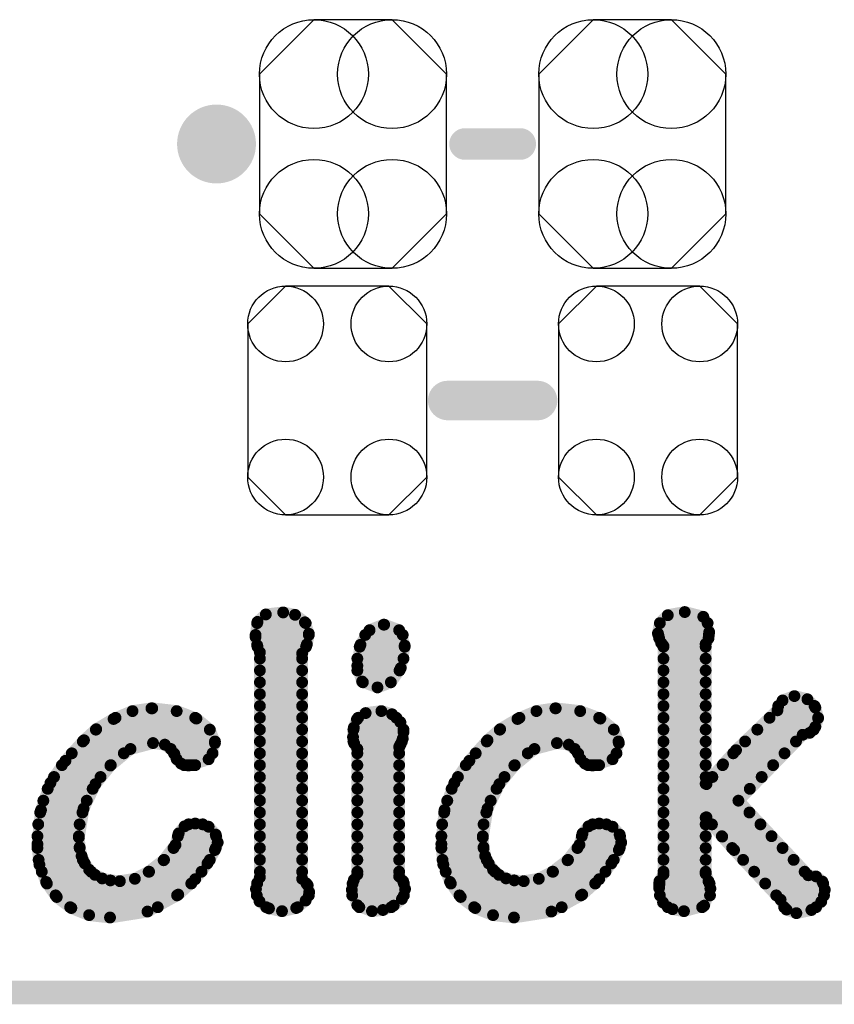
# Model space of a CAD drawing. Extents: x -0.07 to 0.95, y -0.15 to 1.54.
# Tile 4 of 10: x 0.52 to 0.73, y -0.15 to 0.1. Entities that reach past the tile are written whole.
import ezdxf

# ---------------------------------------------------------------- set-up
doc = ezdxf.new("R2010")
doc.units = 0
doc.layers.get('0').update_dxf_attribs({"linetype": 'CONTINUOUS'})
for name, color, linetype in [('gko', 6, 'CONTINUOUS'), ('gto', 2, 'CONTINUOUS'), ('gts', 1, 'CONTINUOUS')]:
    doc.layers.add(name, color=color, linetype=linetype)

# ---------------------------------------------------------------- blocks, each defined once
blk = doc.blocks.new('D24')
at = {"const_width": 0.005}
blk.add_lwpolyline([(-0.0025, 0, 1), (0.0025, 0, 1)], format="xyb", close=True, dxfattribs=at)
blk = doc.blocks.new('D36')
at = {"const_width": 0.004}
blk.add_lwpolyline([(-0.002, 0, 1), (0.002, 0, 1)], format="xyb", close=True, dxfattribs=at)
blk = doc.blocks.new('D38')
at = {"const_width": 0.0015}
blk.add_lwpolyline([(-0.00075, 0, 1), (0.00075, 0, 1)], format="xyb", close=True, dxfattribs=at)
blk = doc.blocks.new('D81')
at = {"const_width": 0.0984}
blk.add_lwpolyline([(-0.0315, 0), (0.0315, 0)], dxfattribs=at)
blk = doc.blocks.new('D93')
blk.add_lwpolyline([(0.0227, -0.0194), (0.0227, 0.0194), (0.0131, 0.029), (-0.0131, 0.029), (-0.0227, 0.0194), (-0.0227, -0.0194), (-0.0131, -0.029), (0.0131, -0.029)], close=True)
for centre in [(-0.0131, 0.0194), (0.0131, 0.0194), (-0.0131, -0.0194), (0.0131, -0.0194)]:
    blk.add_circle(centre, 0.0096)
blk = doc.blocks.new('D94')
blk.add_lwpolyline([(-0.0237, 0.0177), (-0.0237, -0.0177), (-0.0099, -0.0315), (0.0099, -0.0315), (0.0237, -0.0177), (0.0237, 0.0177), (0.0099, 0.0315), (-0.0099, 0.0315)], close=True)
for centre in [(-0.0099, 0.0177), (0.0099, 0.0177), (-0.0099, -0.0177), (0.0099, -0.0177)]:
    blk.add_circle(centre, 0.0138)

msp = doc.modelspace()

# ---------------------------------------------------------------- linework, layer by layer
at = {"layer": 'gko', "color": 6, "const_width": 0.006}
msp.add_lwpolyline([(-0.05, -0.15), (0.85, -0.15)], dxfattribs=at)
at = {"layer": 'gto', "color": 2, "const_width": 0.01}
for points in [[(0.575, 0.065, 1), (0.565, 0.065)], [(0.565, 0.065, 1), (0.575, 0.065)]]:
    msp.add_lwpolyline(points, format="xyb", dxfattribs=at)
at = {"layer": 'gto', "color": 2}
for points, const_width in [([(0.565, 0.065), (0.565, 0.065)], 0.01), ([(0.575, 0.065), (0.575, 0.065)], 0.01), ([(0.575, 0.065), (0.575, 0.065)], 0.01), ([(0.633, 0.065), (0.647, 0.065)], 0.008), ([(0.6286, 0), (0.6514, 0)], 0.01), ([(0.5825, -0.0542), (0.5869, -0.0537)], 0.003), ([(0.5869, -0.0537), (0.5899, -0.0543)], 0.003), ([(0.6844, -0.0544), (0.6887, -0.0536)], 0.003), ([(0.6887, -0.0536), (0.6934, -0.0548)], 0.003), ([(0.5799, -0.0599), (0.5804, -0.0561)], 0.003), ([(0.5804, -0.0561), (0.5825, -0.0542)], 0.003), ([(0.5899, -0.0543), (0.5924, -0.0562)], 0.003), ([(0.5924, -0.0562), (0.5934, -0.0591)], 0.003), ([(0.6824, -0.0564), (0.6844, -0.0544)], 0.003), ([(0.6934, -0.0548), (0.6949, -0.0587)], 0.003), ([(0.5803, -0.0564), (0.5926, -0.0564)], 0.003), ([(0.6065, -0.0619), (0.6088, -0.0582)], 0.003), ([(0.6088, -0.0582), (0.6124, -0.0568)], 0.003), ([(0.6124, -0.0568), (0.6125, -0.0568)], 0.003), ([(0.6125, -0.0568), (0.6163, -0.0582)], 0.003), ([(0.6163, -0.0582), (0.6177, -0.0621)], 0.003), ([(0.6819, -0.059), (0.6824, -0.0564)], 0.003), ([(0.6824, -0.0564), (0.6945, -0.0564)], 0.003), ([(0.6947, -0.0603), (0.6949, -0.0587)], 0.003), ([(0.5799, -0.0594), (0.5934, -0.0594)], 0.003), ([(0.5799, -0.0599), (0.5803, -0.062)], 0.003), ([(0.5929, -0.0618), (0.5934, -0.0591)], 0.003), ([(0.6077, -0.0594), (0.6172, -0.0594)], 0.003), ([(0.6819, -0.059), (0.6822, -0.0602)], 0.003), ([(0.682, -0.0594), (0.6948, -0.0594)], 0.003), ([(0.6822, -0.0602), (0.6827, -0.0614)], 0.003), ([(0.694, -0.0617), (0.6947, -0.0603)], 0.003), ([(0.5803, -0.062), (0.581, -0.0638)], 0.003), ([(0.5804, -0.0624), (0.5927, -0.0624)], 0.003), ([(0.581, -0.1208), (0.581, -0.0638)], 0.003), ([(0.5917, -0.0641), (0.5929, -0.0618)], 0.003), ([(0.6057, -0.0672), (0.6065, -0.0619)], 0.003), ([(0.6063, -0.0624), (0.6177, -0.0624)], 0.003), ([(0.6167, -0.0678), (0.6177, -0.0621)], 0.003), ([(0.6827, -0.0614), (0.6833, -0.0622)], 0.003), ([(0.6833, -0.1201), (0.6833, -0.0622)], 0.003), ([(0.6833, -0.0624), (0.694, -0.0624)], 0.003), ([(0.694, -0.0971), (0.694, -0.0617)], 0.003), ([(0.581, -0.0654), (0.5917, -0.0654)], 0.003), ([(0.5917, -0.1212), (0.5917, -0.0641)], 0.003), ([(0.6057, -0.0654), (0.6174, -0.0654)], 0.003), ([(0.6833, -0.0654), (0.694, -0.0654)], 0.003), ([(0.581, -0.0684), (0.5917, -0.0684)], 0.003), ([(0.6057, -0.0672), (0.6069, -0.0712)], 0.003), ([(0.6057, -0.0684), (0.6164, -0.0684)], 0.003), ([(0.6142, -0.0714), (0.6167, -0.0678)], 0.003), ([(0.6833, -0.0684), (0.694, -0.0684)], 0.003), ([(0.6069, -0.0712), (0.6108, -0.0727)], 0.003), ([(0.581, -0.0714), (0.5917, -0.0714)], 0.003), ([(0.6071, -0.0714), (0.6142, -0.0714)], 0.003), ([(0.6108, -0.0727), (0.6142, -0.0714)], 0.003), ([(0.6833, -0.0714), (0.694, -0.0714)], 0.003), ([(0.581, -0.0744), (0.5917, -0.0744)], 0.003), ([(0.6833, -0.0744), (0.694, -0.0744)], 0.003), ([(0.7122, -0.0785), (0.7135, -0.076)], 0.003), ([(0.7135, -0.076), (0.7165, -0.0749)], 0.003), ([(0.7165, -0.0749), (0.7198, -0.0757)], 0.003), ([(0.7198, -0.0757), (0.7218, -0.0778)], 0.003), ([(0.5439, -0.0807), (0.5487, -0.0787)], 0.003), ([(0.5487, -0.0787), (0.5535, -0.078)], 0.003), ([(0.5535, -0.078), (0.5537, -0.078)], 0.003), ([(0.5537, -0.078), (0.5599, -0.0787)], 0.003), ([(0.5599, -0.0787), (0.5649, -0.0806)], 0.003), ([(0.581, -0.0774), (0.5917, -0.0774)], 0.003), ([(0.6078, -0.0792), (0.6118, -0.0787)], 0.003), ([(0.6118, -0.0787), (0.6145, -0.0795)], 0.003), ([(0.6463, -0.0807), (0.6511, -0.0787)], 0.003), ([(0.6511, -0.0787), (0.6559, -0.078)], 0.003), ([(0.6559, -0.078), (0.656, -0.078)], 0.003), ([(0.656, -0.078), (0.6622, -0.0787)], 0.003), ([(0.6622, -0.0787), (0.6673, -0.0806)], 0.003), ([(0.6833, -0.0774), (0.694, -0.0774)], 0.003), ([(0.7017, -0.0886), (0.7122, -0.0785)], 0.003), ([(0.7124, -0.0774), (0.7216, -0.0774)], 0.003), ([(0.7218, -0.0778), (0.7225, -0.0805)], 0.003), ([(0.5395, -0.0833), (0.5439, -0.0807)], 0.003), ([(0.5444, -0.0804), (0.5646, -0.0804)], 0.003), ([(0.5649, -0.0806), (0.5683, -0.0834)], 0.003), ([(0.581, -0.0804), (0.5917, -0.0804)], 0.003), ([(0.6048, -0.0829), (0.6056, -0.0808)], 0.003), ([(0.6056, -0.0808), (0.6078, -0.0792)], 0.003), ([(0.6059, -0.0804), (0.6156, -0.0804)], 0.003), ([(0.6145, -0.0795), (0.6166, -0.0815)], 0.003), ([(0.6419, -0.0833), (0.6463, -0.0807)], 0.003), ([(0.6468, -0.0804), (0.667, -0.0804)], 0.003), ([(0.6673, -0.0806), (0.6707, -0.0834)], 0.003), ([(0.6833, -0.0804), (0.694, -0.0804)], 0.003), ([(0.7102, -0.0804), (0.7225, -0.0804)], 0.003), ([(0.7218, -0.0827), (0.7225, -0.0805)], 0.003), ([(0.5364, -0.0861), (0.5395, -0.0833)], 0.003), ([(0.5394, -0.0834), (0.5683, -0.0834)], 0.003), ([(0.5683, -0.0834), (0.5696, -0.0868)], 0.003), ([(0.581, -0.0834), (0.5917, -0.0834)], 0.003), ([(0.6046, -0.0853), (0.6048, -0.0829)], 0.003), ([(0.6047, -0.0834), (0.6174, -0.0834)], 0.003), ([(0.6166, -0.0815), (0.6174, -0.0839)], 0.003), ([(0.6387, -0.0861), (0.6419, -0.0833)], 0.003), ([(0.6418, -0.0834), (0.6707, -0.0834)], 0.003), ([(0.6707, -0.0834), (0.672, -0.0868)], 0.003), ([(0.6833, -0.0834), (0.694, -0.0834)], 0.003), ([(0.7071, -0.0834), (0.7214, -0.0834)], 0.003), ([(0.7204, -0.0842), (0.7218, -0.0827)], 0.003), ([(0.5317, -0.0913), (0.5364, -0.0861)], 0.003), ([(0.6046, -0.0853), (0.6049, -0.0869)], 0.003), ([(0.6167, -0.087), (0.6172, -0.0857)], 0.003), ([(0.6172, -0.0857), (0.6174, -0.084)], 0.003), ([(0.6174, -0.084), (0.6174, -0.0839)], 0.003), ([(0.6341, -0.0913), (0.6387, -0.0861)], 0.003), ([(0.7023, -0.1014), (0.7186, -0.0847)], 0.003), ([(0.7186, -0.0847), (0.7204, -0.0842)], 0.003), ([(0.5361, -0.0864), (0.5696, -0.0864)], 0.003), ([(0.5431, -0.0925), (0.5482, -0.0883)], 0.003), ([(0.5482, -0.0883), (0.5539, -0.0868)], 0.003), ([(0.5539, -0.0868), (0.5569, -0.0872)], 0.003), ([(0.5569, -0.0872), (0.5584, -0.0883)], 0.003), ([(0.5584, -0.0883), (0.5593, -0.0895)], 0.003), ([(0.568, -0.0909), (0.5696, -0.0868)], 0.003), ([(0.581, -0.0864), (0.5917, -0.0864)], 0.003), ([(0.6047, -0.0864), (0.617, -0.0864)], 0.003), ([(0.6049, -0.0869), (0.6057, -0.0883)], 0.003), ([(0.6057, -0.1201), (0.6057, -0.0883)], 0.003), ([(0.6163, -0.0878), (0.6167, -0.087)], 0.003), ([(0.6163, -0.1206), (0.6163, -0.0878)], 0.003), ([(0.6385, -0.0864), (0.6719, -0.0864)], 0.003), ([(0.6455, -0.0925), (0.6506, -0.0883)], 0.003), ([(0.6506, -0.0883), (0.6563, -0.0868)], 0.003), ([(0.6563, -0.0868), (0.6593, -0.0872)], 0.003), ([(0.6593, -0.0872), (0.6608, -0.0883)], 0.003), ([(0.6608, -0.0883), (0.6617, -0.0895)], 0.003), ([(0.6704, -0.0909), (0.672, -0.0868)], 0.003), ([(0.6833, -0.0864), (0.694, -0.0864)], 0.003), ([(0.6984, -0.0922), (0.7017, -0.0886)], 0.003), ([(0.704, -0.0864), (0.7169, -0.0864)], 0.003), ([(0.5279, -0.0969), (0.5317, -0.0913)], 0.003), ([(0.5333, -0.0894), (0.5465, -0.0894)], 0.003), ([(0.5592, -0.0894), (0.569, -0.0894)], 0.003), ([(0.5593, -0.0895), (0.5599, -0.0909)], 0.003), ([(0.5599, -0.0909), (0.561, -0.092)], 0.003), ([(0.5629, -0.0925), (0.568, -0.0909)], 0.003), ([(0.581, -0.0894), (0.5917, -0.0894)], 0.003), ([(0.6057, -0.0894), (0.6163, -0.0894)], 0.003), ([(0.6303, -0.0969), (0.6341, -0.0913)], 0.003), ([(0.6357, -0.0894), (0.6489, -0.0894)], 0.003), ([(0.6616, -0.0894), (0.6714, -0.0894)], 0.003), ([(0.6617, -0.0895), (0.6623, -0.0909)], 0.003), ([(0.6623, -0.0909), (0.6634, -0.092)], 0.003), ([(0.6653, -0.0925), (0.6704, -0.0909)], 0.003), ([(0.6833, -0.0894), (0.694, -0.0894)], 0.003), ([(0.701, -0.0894), (0.714, -0.0894)], 0.003), ([(0.5308, -0.0924), (0.5432, -0.0924)], 0.003), ([(0.5393, -0.0972), (0.5431, -0.0925)], 0.003), ([(0.561, -0.092), (0.5629, -0.0925)], 0.003), ([(0.5618, -0.0924), (0.5646, -0.0924)], 0.003), ([(0.581, -0.0924), (0.5917, -0.0924)], 0.003), ([(0.6057, -0.0924), (0.6163, -0.0924)], 0.003), ([(0.6332, -0.0924), (0.6456, -0.0924)], 0.003), ([(0.6417, -0.0972), (0.6455, -0.0925)], 0.003), ([(0.6634, -0.092), (0.6653, -0.0925)], 0.003), ([(0.6642, -0.0924), (0.667, -0.0924)], 0.003), ([(0.6833, -0.0924), (0.694, -0.0924)], 0.003), ([(0.6942, -0.0972), (0.6984, -0.0922)], 0.003), ([(0.6983, -0.0924), (0.7111, -0.0924)], 0.003), ([(0.5288, -0.0954), (0.5406, -0.0954)], 0.003), ([(0.581, -0.0954), (0.5917, -0.0954)], 0.003), ([(0.6057, -0.0954), (0.6163, -0.0954)], 0.003), ([(0.6312, -0.0954), (0.643, -0.0954)], 0.003), ([(0.6833, -0.0954), (0.694, -0.0954)], 0.003), ([(0.6957, -0.0954), (0.7082, -0.0954)], 0.003), ([(0.5255, -0.1038), (0.5279, -0.0969)], 0.003), ([(0.5272, -0.0984), (0.5386, -0.0984)], 0.003), ([(0.5363, -0.1034), (0.5393, -0.0972)], 0.003), ([(0.581, -0.0984), (0.5917, -0.0984)], 0.003), ([(0.6057, -0.0984), (0.6163, -0.0984)], 0.003), ([(0.6278, -0.1038), (0.6303, -0.0969)], 0.003), ([(0.6296, -0.0984), (0.641, -0.0984)], 0.003), ([(0.6387, -0.1034), (0.6417, -0.0972)], 0.003), ([(0.6833, -0.0984), (0.7052, -0.0984)], 0.003), ([(0.694, -0.0971), (0.6942, -0.0972)], 0.003), ([(0.5261, -0.1014), (0.5371, -0.1014)], 0.003), ([(0.5351, -0.1107), (0.5363, -0.1034)], 0.003), ([(0.581, -0.1014), (0.5917, -0.1014)], 0.003), ([(0.6057, -0.1014), (0.6163, -0.1014)], 0.003), ([(0.6285, -0.1014), (0.6395, -0.1014)], 0.003), ([(0.6375, -0.1107), (0.6387, -0.1034)], 0.003), ([(0.6833, -0.1014), (0.7023, -0.1014)], 0.003), ([(0.7023, -0.1014), (0.72, -0.1203)], 0.003), ([(0.5246, -0.1124), (0.5255, -0.1038)], 0.003), ([(0.5253, -0.1044), (0.536, -0.1044)], 0.003), ([(0.581, -0.1044), (0.5917, -0.1044)], 0.003), ([(0.6057, -0.1044), (0.6163, -0.1044)], 0.003), ([(0.627, -0.1124), (0.6278, -0.1038)], 0.003), ([(0.6277, -0.1044), (0.6384, -0.1044)], 0.003), ([(0.6833, -0.1044), (0.7051, -0.1044)], 0.003), ([(0.694, -0.1057), (0.6942, -0.1056)], 0.003), ([(0.694, -0.1199), (0.694, -0.1057)], 0.003), ([(0.6942, -0.1056), (0.6982, -0.1105)], 0.003), ([(0.5248, -0.1074), (0.5353, -0.1074)], 0.003), ([(0.5604, -0.1097), (0.5619, -0.1079)], 0.003), ([(0.5619, -0.1079), (0.5646, -0.1072)], 0.003), ([(0.5629, -0.1074), (0.5665, -0.1074)], 0.003), ([(0.5646, -0.1072), (0.568, -0.108)], 0.003), ([(0.568, -0.108), (0.5698, -0.11)], 0.003), ([(0.581, -0.1074), (0.5917, -0.1074)], 0.003), ([(0.6057, -0.1074), (0.6163, -0.1074)], 0.003), ([(0.6272, -0.1074), (0.6377, -0.1074)], 0.003), ([(0.6628, -0.1097), (0.6643, -0.1079)], 0.003), ([(0.6643, -0.1079), (0.667, -0.1072)], 0.003), ([(0.6653, -0.1074), (0.6689, -0.1074)], 0.003), ([(0.667, -0.1072), (0.6704, -0.108)], 0.003), ([(0.6704, -0.108), (0.6722, -0.11)], 0.003), ([(0.6833, -0.1074), (0.694, -0.1074)], 0.003), ([(0.6956, -0.1074), (0.7079, -0.1074)], 0.003), ([(0.5246, -0.1104), (0.5351, -0.1104)], 0.003), ([(0.5351, -0.1107), (0.5353, -0.1132)], 0.003), ([(0.5596, -0.1126), (0.5604, -0.1097)], 0.003), ([(0.5602, -0.1104), (0.5699, -0.1104)], 0.003), ([(0.5698, -0.11), (0.5703, -0.112)], 0.003), ([(0.581, -0.1104), (0.5917, -0.1104)], 0.003), ([(0.6057, -0.1104), (0.6163, -0.1104)], 0.003), ([(0.627, -0.1104), (0.6375, -0.1104)], 0.003), ([(0.6375, -0.1107), (0.6377, -0.1132)], 0.003), ([(0.662, -0.1126), (0.6628, -0.1097)], 0.003), ([(0.6626, -0.1104), (0.6723, -0.1104)], 0.003), ([(0.6722, -0.11), (0.6726, -0.112)], 0.003), ([(0.6833, -0.1104), (0.694, -0.1104)], 0.003), ([(0.6981, -0.1104), (0.7107, -0.1104)], 0.003), ([(0.6982, -0.1105), (0.7012, -0.1139)], 0.003), ([(0.5246, -0.1124), (0.5251, -0.1176)], 0.003), ([(0.5246, -0.1134), (0.5353, -0.1134)], 0.003), ([(0.5353, -0.1132), (0.5358, -0.1154)], 0.003), ([(0.5566, -0.1165), (0.5596, -0.1126)], 0.003), ([(0.5591, -0.1134), (0.5698, -0.1134)], 0.003), ([(0.5696, -0.1139), (0.5703, -0.112)], 0.003), ([(0.581, -0.1134), (0.5917, -0.1134)], 0.003), ([(0.6057, -0.1134), (0.6163, -0.1134)], 0.003), ([(0.627, -0.1124), (0.6275, -0.1176)], 0.003), ([(0.627, -0.1134), (0.6377, -0.1134)], 0.003), ([(0.6377, -0.1132), (0.6381, -0.1154)], 0.003), ([(0.659, -0.1165), (0.662, -0.1126)], 0.003), ([(0.6615, -0.1134), (0.6722, -0.1134)], 0.003), ([(0.672, -0.1139), (0.6726, -0.112)], 0.003), ([(0.6833, -0.1134), (0.694, -0.1134)], 0.003), ([(0.7007, -0.1134), (0.7135, -0.1134)], 0.003), ([(0.5358, -0.1154), (0.5366, -0.1173)], 0.003), ([(0.5677, -0.1173), (0.5696, -0.1139)], 0.003), ([(0.6381, -0.1154), (0.639, -0.1173)], 0.003), ([(0.6701, -0.1173), (0.672, -0.1139)], 0.003), ([(0.7012, -0.1139), (0.713, -0.1265)], 0.003), ([(0.5249, -0.1164), (0.5361, -0.1164)], 0.003), ([(0.5251, -0.1176), (0.5268, -0.122)], 0.003), ([(0.5366, -0.1173), (0.5377, -0.1189)], 0.003), ([(0.5528, -0.1194), (0.5566, -0.1165)], 0.003), ([(0.5567, -0.1164), (0.5683, -0.1164)], 0.003), ([(0.5646, -0.1213), (0.5677, -0.1173)], 0.003), ([(0.581, -0.1164), (0.5917, -0.1164)], 0.003), ([(0.6057, -0.1164), (0.6163, -0.1164)], 0.003), ([(0.6273, -0.1164), (0.6385, -0.1164)], 0.003), ([(0.6275, -0.1176), (0.6292, -0.122)], 0.003), ([(0.639, -0.1173), (0.6401, -0.1189)], 0.003), ([(0.6552, -0.1194), (0.659, -0.1165)], 0.003), ([(0.6591, -0.1164), (0.6707, -0.1164)], 0.003), ([(0.667, -0.1213), (0.6701, -0.1173)], 0.003), ([(0.6833, -0.1164), (0.694, -0.1164)], 0.003), ([(0.7035, -0.1164), (0.7163, -0.1164)], 0.003), ([(0.5257, -0.1194), (0.5382, -0.1194)], 0.003), ([(0.5377, -0.1189), (0.5392, -0.1202)], 0.003), ([(0.5392, -0.1202), (0.541, -0.1211)], 0.003), ([(0.541, -0.1211), (0.5431, -0.1216)], 0.003), ([(0.5455, -0.1218), (0.5493, -0.1212)], 0.003), ([(0.5493, -0.1212), (0.5528, -0.1194)], 0.003), ([(0.5529, -0.1194), (0.5662, -0.1194)], 0.003), ([(0.5803, -0.1223), (0.581, -0.1208)], 0.003), ([(0.581, -0.1194), (0.5917, -0.1194)], 0.003), ([(0.5917, -0.1212), (0.5931, -0.1228)], 0.003), ([(0.6048, -0.1215), (0.6057, -0.1201)], 0.003), ([(0.6057, -0.1194), (0.6163, -0.1194)], 0.003), ([(0.6163, -0.1206), (0.6173, -0.1218)], 0.003), ([(0.6281, -0.1194), (0.6406, -0.1194)], 0.003), ([(0.6401, -0.1189), (0.6416, -0.1202)], 0.003), ([(0.6416, -0.1202), (0.6434, -0.1211)], 0.003), ([(0.6434, -0.1211), (0.6455, -0.1216)], 0.003), ([(0.6479, -0.1218), (0.6517, -0.1212)], 0.003), ([(0.6517, -0.1212), (0.6552, -0.1194)], 0.003), ([(0.6553, -0.1194), (0.6686, -0.1194)], 0.003), ([(0.6823, -0.1218), (0.6833, -0.1201)], 0.003), ([(0.6833, -0.1194), (0.694, -0.1194)], 0.003), ([(0.694, -0.1199), (0.6947, -0.1218)], 0.003), ([(0.7063, -0.1194), (0.7191, -0.1194)], 0.003), ([(0.72, -0.1203), (0.722, -0.1206)], 0.003), ([(0.722, -0.1206), (0.7236, -0.1219)], 0.003), ([(0.5268, -0.122), (0.5295, -0.1258)], 0.003), ([(0.527, -0.1224), (0.5636, -0.1224)], 0.003), ([(0.5431, -0.1216), (0.5455, -0.1218)], 0.003), ([(0.5603, -0.1252), (0.5646, -0.1213)], 0.003), ([(0.58, -0.1238), (0.5803, -0.1223)], 0.003), ([(0.5803, -0.1224), (0.5928, -0.1224)], 0.003), ([(0.5931, -0.1228), (0.5935, -0.1246)], 0.003), ([(0.6043, -0.124), (0.6048, -0.1215)], 0.003), ([(0.6045, -0.1224), (0.6175, -0.1224)], 0.003), ([(0.6173, -0.1218), (0.6178, -0.1238)], 0.003), ([(0.6292, -0.122), (0.6319, -0.1258)], 0.003), ([(0.6294, -0.1224), (0.666, -0.1224)], 0.003), ([(0.6455, -0.1216), (0.6479, -0.1218)], 0.003), ([(0.6627, -0.1252), (0.667, -0.1213)], 0.003), ([(0.6822, -0.1235), (0.6823, -0.1218)], 0.003), ([(0.6822, -0.1224), (0.695, -0.1224)], 0.003), ([(0.6822, -0.1235), (0.6832, -0.1272)], 0.003), ([(0.6936, -0.128), (0.6952, -0.1237)], 0.003), ([(0.6947, -0.1218), (0.6952, -0.1237)], 0.003), ([(0.7091, -0.1224), (0.7238, -0.1224)], 0.003), ([(0.7236, -0.1219), (0.7242, -0.124)], 0.003), ([(0.5292, -0.1254), (0.56, -0.1254)], 0.003), ([(0.5295, -0.1258), (0.5332, -0.1286)], 0.003), ([(0.5525, -0.1295), (0.5603, -0.1252)], 0.003), ([(0.58, -0.1238), (0.5809, -0.1269)], 0.003), ([(0.5802, -0.1254), (0.5934, -0.1254)], 0.003), ([(0.5926, -0.1267), (0.5935, -0.1246)], 0.003), ([(0.6043, -0.124), (0.6057, -0.1279)], 0.003), ([(0.6044, -0.1254), (0.6175, -0.1254)], 0.003), ([(0.617, -0.1263), (0.6178, -0.1238)], 0.003), ([(0.6316, -0.1254), (0.6624, -0.1254)], 0.003), ([(0.6319, -0.1258), (0.6356, -0.1286)], 0.003), ([(0.6549, -0.1295), (0.6627, -0.1252)], 0.003), ([(0.6824, -0.1254), (0.6951, -0.1254)], 0.003), ([(0.7119, -0.1254), (0.724, -0.1254)], 0.003), ([(0.7233, -0.127), (0.7242, -0.124)], 0.003), ([(0.5329, -0.1284), (0.5551, -0.1284)], 0.003), ([(0.5332, -0.1286), (0.5377, -0.1304)], 0.003), ([(0.5809, -0.1269), (0.5833, -0.1287)], 0.003), ([(0.5826, -0.1284), (0.5906, -0.1284)], 0.003), ([(0.5833, -0.1287), (0.5866, -0.1294)], 0.003), ([(0.5866, -0.1294), (0.5902, -0.1286)], 0.003), ([(0.5902, -0.1286), (0.5926, -0.1267)], 0.003), ([(0.6057, -0.1279), (0.6094, -0.1294)], 0.003), ([(0.6062, -0.1284), (0.6143, -0.1284)], 0.003), ([(0.6122, -0.1291), (0.6149, -0.128)], 0.003), ([(0.6149, -0.128), (0.617, -0.1263)], 0.003), ([(0.6353, -0.1284), (0.6575, -0.1284)], 0.003), ([(0.6356, -0.1286), (0.6401, -0.1304)], 0.003), ([(0.6832, -0.1272), (0.6856, -0.1289)], 0.003), ([(0.6844, -0.1284), (0.6931, -0.1284)], 0.003), ([(0.6885, -0.1294), (0.6936, -0.128)], 0.003), ([(0.713, -0.1265), (0.7145, -0.129)], 0.003), ([(0.7139, -0.1284), (0.722, -0.1284)], 0.003), ([(0.7208, -0.1291), (0.7233, -0.127)], 0.003), ([(0.5377, -0.1304), (0.543, -0.131)], 0.003), ([(0.543, -0.131), (0.5525, -0.1295)], 0.003), ([(0.6094, -0.1294), (0.6122, -0.1291)], 0.003), ([(0.6401, -0.1304), (0.6454, -0.131)], 0.003), ([(0.6454, -0.131), (0.6549, -0.1295)], 0.003), ([(0.6856, -0.1289), (0.6885, -0.1294)], 0.003), ([(0.7145, -0.129), (0.717, -0.1299)], 0.003), ([(0.717, -0.1299), (0.7208, -0.1291)], 0.003)]:
    msp.add_lwpolyline(points, dxfattribs=dict(at, const_width=const_width))

# ---------------------------------------------------------------- block references
at = {"layer": 'gto'}
for name, p in [('D24', (0.565, 0.065)), ('D24', (0.565, 0.065)), ('D24', (0.575, 0.065)), ('D24', (0.575, 0.065)), ('D24', (0.575, 0.065)), ('D24', (0.575, 0.065)), ('D36', (0.633, 0.065)), ('D36', (0.647, 0.065)), ('D24', (0.6286, 0)), ('D24', (0.6514, 0)), ('D38', (0.5869, -0.0537)), ('D38', (0.5869, -0.0537)), ('D38', (0.6887, -0.0536)), ('D38', (0.6887, -0.0536)), ('D38', (0.5804, -0.0561)), ('D38', (0.5804, -0.0561)), ('D38', (0.5825, -0.0542)), ('D38', (0.5825, -0.0542)), ('D38', (0.5899, -0.0543)), ('D38', (0.5899, -0.0543)), ('D38', (0.5924, -0.0562)), ('D38', (0.5924, -0.0562)), ('D38', (0.6844, -0.0544)), ('D38', (0.6844, -0.0544)), ('D38', (0.6934, -0.0548)), ('D38', (0.6934, -0.0548)), ('D38', (0.5803, -0.0564)), ('D38', (0.5926, -0.0564)), ('D38', (0.6088, -0.0582)), ('D38', (0.6088, -0.0582)), ('D38', (0.6124, -0.0568)), ('D38', (0.6124, -0.0568)), ('D38', (0.6125, -0.0568)), ('D38', (0.6125, -0.0568)), ('D38', (0.6163, -0.0582)), ('D38', (0.6163, -0.0582)), ('D38', (0.6824, -0.0564)), ('D38', (0.6824, -0.0564)), ('D38', (0.6824, -0.0564)), ('D38', (0.6945, -0.0564)), ('D38', (0.6949, -0.0587)), ('D38', (0.6949, -0.0587)), ('D38', (0.5799, -0.0594)), ('D38', (0.5799, -0.0599)), ('D38', (0.5799, -0.0599)), ('D38', (0.5934, -0.0591)), ('D38', (0.5934, -0.0591)), ('D38', (0.5934, -0.0594)), ('D38', (0.6077, -0.0594)), ('D38', (0.6172, -0.0594)), ('D38', (0.6819, -0.059)), ('D38', (0.6819, -0.059)), ('D38', (0.682, -0.0594)), ('D38', (0.6822, -0.0602)), ('D38', (0.6947, -0.0603)), ('D38', (0.6948, -0.0594)), ('D38', (0.5803, -0.062)), ('D38', (0.5804, -0.0624)), ('D38', (0.581, -0.0638)), ('D38', (0.581, -0.0638)), ('D38', (0.5927, -0.0624)), ('D38', (0.5929, -0.0618)), ('D38', (0.6063, -0.0624)), ('D38', (0.6065, -0.0619)), ('D38', (0.6065, -0.0619)), ('D38', (0.6177, -0.0621)), ('D38', (0.6177, -0.0621)), ('D38', (0.6177, -0.0624)), ('D38', (0.6827, -0.0614)), ('D38', (0.6833, -0.0622)), ('D38', (0.6833, -0.0622)), ('D38', (0.6833, -0.0624)), ('D38', (0.694, -0.0617)), ('D38', (0.694, -0.0617)), ('D38', (0.694, -0.0624)), ('D38', (0.581, -0.0654)), ('D38', (0.5917, -0.0641)), ('D38', (0.5917, -0.0654)), ('D38', (0.6057, -0.0654)), ('D38', (0.6174, -0.0654)), ('D38', (0.6833, -0.0654)), ('D38', (0.694, -0.0654)), ('D38', (0.581, -0.0684)), ('D38', (0.5917, -0.0684)), ('D38', (0.6057, -0.0672)), ('D38', (0.6057, -0.0672)), ('D38', (0.6057, -0.0684)), ('D38', (0.6164, -0.0684)), ('D38', (0.6167, -0.0678)), ('D38', (0.6833, -0.0684)), ('D38', (0.694, -0.0684)), ('D38', (0.6069, -0.0712)), ('D38', (0.581, -0.0714)), ('D38', (0.5917, -0.0714)), ('D38', (0.6071, -0.0714)), ('D38', (0.6108, -0.0727)), ('D38', (0.6142, -0.0714)), ('D38', (0.6142, -0.0714)), ('D38', (0.6833, -0.0714)), ('D38', (0.694, -0.0714)), ('D38', (0.581, -0.0744)), ('D38', (0.5917, -0.0744)), ('D38', (0.6833, -0.0744)), ('D38', (0.694, -0.0744)), ('D38', (0.7135, -0.076)), ('D38', (0.7135, -0.076)), ('D38', (0.7165, -0.0749)), ('D38', (0.7165, -0.0749)), ('D38', (0.7198, -0.0757)), ('D38', (0.7198, -0.0757)), ('D38', (0.5487, -0.0787)), ('D38', (0.5487, -0.0787)), ('D38', (0.5535, -0.078)), ('D38', (0.5535, -0.078)), ('D38', (0.5537, -0.078)), ('D38', (0.5537, -0.078)), ('D38', (0.5599, -0.0787)), ('D38', (0.5599, -0.0787)), ('D38', (0.581, -0.0774)), ('D38', (0.5917, -0.0774)), ('D38', (0.6118, -0.0787)), ('D38', (0.6118, -0.0787)), ('D38', (0.6511, -0.0787)), ('D38', (0.6511, -0.0787)), ('D38', (0.6559, -0.078)), ('D38', (0.6559, -0.078)), ('D38', (0.656, -0.078)), ('D38', (0.656, -0.078)), ('D38', (0.6622, -0.0787)), ('D38', (0.6622, -0.0787)), ('D38', (0.6833, -0.0774)), ('D38', (0.694, -0.0774)), ('D38', (0.7122, -0.0785)), ('D38', (0.7122, -0.0785)), ('D38', (0.7124, -0.0774)), ('D38', (0.7216, -0.0774)), ('D38', (0.7218, -0.0778)), ('D38', (0.7218, -0.0778)), ('D38', (0.5439, -0.0807)), ('D38', (0.5439, -0.0807)), ('D38', (0.5444, -0.0804)), ('D38', (0.5646, -0.0804)), ('D38', (0.5649, -0.0806)), ('D38', (0.5649, -0.0806)), ('D38', (0.581, -0.0804)), ('D38', (0.5917, -0.0804)), ('D38', (0.6056, -0.0808)), ('D38', (0.6056, -0.0808)), ('D38', (0.6059, -0.0804)), ('D38', (0.6078, -0.0792)), ('D38', (0.6078, -0.0792)), ('D38', (0.6145, -0.0795)), ('D38', (0.6145, -0.0795)), ('D38', (0.6156, -0.0804)), ('D38', (0.6463, -0.0807)), ('D38', (0.6463, -0.0807)), ('D38', (0.6468, -0.0804)), ('D38', (0.667, -0.0804)), ('D38', (0.6673, -0.0806)), ('D38', (0.6673, -0.0806)), ('D38', (0.6833, -0.0804)), ('D38', (0.694, -0.0804)), ('D38', (0.7102, -0.0804)), ('D38', (0.7225, -0.0804)), ('D38', (0.7225, -0.0805)), ('D38', (0.7225, -0.0805)), ('D38', (0.5394, -0.0834)), ('D38', (0.5395, -0.0833)), ('D38', (0.5395, -0.0833)), ('D38', (0.5683, -0.0834)), ('D38', (0.5683, -0.0834)), ('D38', (0.5683, -0.0834)), ('D38', (0.581, -0.0834)), ('D38', (0.5917, -0.0834)), ('D38', (0.6047, -0.0834)), ('D38', (0.6048, -0.0829)), ('D38', (0.6048, -0.0829)), ('D38', (0.6166, -0.0815)), ('D38', (0.6166, -0.0815)), ('D38', (0.6174, -0.0834)), ('D38', (0.6418, -0.0834)), ('D38', (0.6419, -0.0833)), ('D38', (0.6419, -0.0833)), ('D38', (0.6707, -0.0834)), ('D38', (0.6707, -0.0834)), ('D38', (0.6707, -0.0834)), ('D38', (0.6833, -0.0834)), ('D38', (0.694, -0.0834)), ('D38', (0.7071, -0.0834)), ('D38', (0.7214, -0.0834)), ('D38', (0.7218, -0.0827)), ('D38', (0.5364, -0.0861)), ('D38', (0.5364, -0.0861)), ('D38', (0.6046, -0.0853)), ('D38', (0.6046, -0.0853)), ('D38', (0.6172, -0.0857)), ('D38', (0.6174, -0.0839)), ('D38', (0.6174, -0.0839)), ('D38', (0.6174, -0.084)), ('D38', (0.6387, -0.0861)), ('D38', (0.6387, -0.0861)), ('D38', (0.7186, -0.0847)), ('D38', (0.7204, -0.0842)), ('D38', (0.5361, -0.0864)), ('D38', (0.5482, -0.0883)), ('D38', (0.5539, -0.0868)), ('D38', (0.5569, -0.0872)), ('D38', (0.5584, -0.0883)), ('D38', (0.5696, -0.0864)), ('D38', (0.5696, -0.0868)), ('D38', (0.5696, -0.0868)), ('D38', (0.581, -0.0864)), ('D38', (0.5917, -0.0864)), ('D38', (0.6047, -0.0864)), ('D38', (0.6049, -0.0869)), ('D38', (0.6057, -0.0883)), ('D38', (0.6057, -0.0883)), ('D38', (0.6163, -0.0878)), ('D38', (0.6167, -0.087)), ('D38', (0.617, -0.0864)), ('D38', (0.6385, -0.0864)), ('D38', (0.6506, -0.0883)), ('D38', (0.6563, -0.0868)), ('D38', (0.6593, -0.0872)), ('D38', (0.6608, -0.0883)), ('D38', (0.6719, -0.0864)), ('D38', (0.672, -0.0868)), ('D38', (0.672, -0.0868)), ('D38', (0.6833, -0.0864)), ('D38', (0.694, -0.0864)), ('D38', (0.7017, -0.0886)), ('D38', (0.7017, -0.0886)), ('D38', (0.704, -0.0864)), ('D38', (0.7169, -0.0864)), ('D38', (0.5317, -0.0913)), ('D38', (0.5317, -0.0913)), ('D38', (0.5333, -0.0894)), ('D38', (0.5465, -0.0894)), ('D38', (0.5592, -0.0894)), ('D38', (0.5593, -0.0895)), ('D38', (0.5599, -0.0909)), ('D38', (0.568, -0.0909)), ('D38', (0.569, -0.0894)), ('D38', (0.581, -0.0894)), ('D38', (0.5917, -0.0894)), ('D38', (0.6057, -0.0894)), ('D38', (0.6163, -0.0894)), ('D38', (0.6341, -0.0913)), ('D38', (0.6341, -0.0913)), ('D38', (0.6357, -0.0894)), ('D38', (0.6489, -0.0894)), ('D38', (0.6616, -0.0894)), ('D38', (0.6617, -0.0895)), ('D38', (0.6623, -0.0909)), ('D38', (0.6704, -0.0909)), ('D38', (0.6714, -0.0894)), ('D38', (0.6833, -0.0894)), ('D38', (0.694, -0.0894)), ('D38', (0.701, -0.0894)), ('D38', (0.714, -0.0894)), ('D38', (0.5308, -0.0924)), ('D38', (0.5431, -0.0925)), ('D38', (0.5432, -0.0924)), ('D38', (0.561, -0.092)), ('D38', (0.5618, -0.0924)), ('D38', (0.5629, -0.0925)), ('D38', (0.5646, -0.0924)), ('D38', (0.581, -0.0924)), ('D38', (0.5917, -0.0924)), ('D38', (0.6057, -0.0924)), ('D38', (0.6163, -0.0924)), ('D38', (0.6332, -0.0924)), ('D38', (0.6455, -0.0925)), ('D38', (0.6456, -0.0924)), ('D38', (0.6634, -0.092)), ('D38', (0.6642, -0.0924)), ('D38', (0.6653, -0.0925)), ('D38', (0.667, -0.0924)), ('D38', (0.6833, -0.0924)), ('D38', (0.694, -0.0924)), ('D38', (0.6983, -0.0924)), ('D38', (0.6984, -0.0922)), ('D38', (0.6984, -0.0922)), ('D38', (0.7111, -0.0924)), ('D38', (0.5288, -0.0954)), ('D38', (0.5406, -0.0954)), ('D38', (0.581, -0.0954)), ('D38', (0.5917, -0.0954)), ('D38', (0.6057, -0.0954)), ('D38', (0.6163, -0.0954)), ('D38', (0.6312, -0.0954)), ('D38', (0.643, -0.0954)), ('D38', (0.6833, -0.0954)), ('D38', (0.694, -0.0954)), ('D38', (0.6957, -0.0954)), ('D38', (0.7082, -0.0954)), ('D38', (0.5272, -0.0984)), ('D38', (0.5279, -0.0969)), ('D38', (0.5279, -0.0969)), ('D38', (0.5386, -0.0984)), ('D38', (0.5393, -0.0972)), ('D38', (0.581, -0.0984)), ('D38', (0.5917, -0.0984)), ('D38', (0.6057, -0.0984)), ('D38', (0.6163, -0.0984)), ('D38', (0.6296, -0.0984)), ('D38', (0.6303, -0.0969)), ('D38', (0.6303, -0.0969)), ('D38', (0.641, -0.0984)), ('D38', (0.6417, -0.0972)), ('D38', (0.6833, -0.0984)), ('D38', (0.694, -0.0971)), ('D38', (0.694, -0.0971)), ('D38', (0.6942, -0.0972)), ('D38', (0.6942, -0.0972)), ('D38', (0.7052, -0.0984)), ('D38', (0.5261, -0.1014)), ('D38', (0.5363, -0.1034)), ('D38', (0.5371, -0.1014)), ('D38', (0.581, -0.1014)), ('D38', (0.5917, -0.1014)), ('D38', (0.6057, -0.1014)), ('D38', (0.6163, -0.1014)), ('D38', (0.6285, -0.1014)), ('D38', (0.6387, -0.1034)), ('D38', (0.6395, -0.1014)), ('D38', (0.6833, -0.1014)), ('D38', (0.7023, -0.1014)), ('D38', (0.7023, -0.1014)), ('D38', (0.7023, -0.1014)), ('D38', (0.5253, -0.1044)), ('D38', (0.5255, -0.1038)), ('D38', (0.5255, -0.1038)), ('D38', (0.536, -0.1044)), ('D38', (0.581, -0.1044)), ('D38', (0.5917, -0.1044)), ('D38', (0.6057, -0.1044)), ('D38', (0.6163, -0.1044)), ('D38', (0.6277, -0.1044)), ('D38', (0.6278, -0.1038)), ('D38', (0.6278, -0.1038)), ('D38', (0.6384, -0.1044)), ('D38', (0.6833, -0.1044)), ('D38', (0.694, -0.1057)), ('D38', (0.6942, -0.1056)), ('D38', (0.7051, -0.1044)), ('D38', (0.5248, -0.1074)), ('D38', (0.5353, -0.1074)), ('D38', (0.5619, -0.1079)), ('D38', (0.5619, -0.1079)), ('D38', (0.5629, -0.1074)), ('D38', (0.5646, -0.1072)), ('D38', (0.5646, -0.1072)), ('D38', (0.5665, -0.1074)), ('D38', (0.568, -0.108)), ('D38', (0.568, -0.108)), ('D38', (0.581, -0.1074)), ('D38', (0.5917, -0.1074)), ('D38', (0.6057, -0.1074)), ('D38', (0.6163, -0.1074)), ('D38', (0.6272, -0.1074)), ('D38', (0.6377, -0.1074)), ('D38', (0.6643, -0.1079)), ('D38', (0.6643, -0.1079)), ('D38', (0.6653, -0.1074)), ('D38', (0.667, -0.1072)), ('D38', (0.667, -0.1072)), ('D38', (0.6689, -0.1074)), ('D38', (0.6704, -0.108)), ('D38', (0.6704, -0.108)), ('D38', (0.6833, -0.1074)), ('D38', (0.694, -0.1074)), ('D38', (0.6956, -0.1074)), ('D38', (0.7079, -0.1074)), ('D38', (0.5246, -0.1104)), ('D38', (0.5351, -0.1104)), ('D38', (0.5351, -0.1107)), ('D38', (0.5351, -0.1107)), ('D38', (0.5602, -0.1104)), ('D38', (0.5604, -0.1097)), ('D38', (0.5604, -0.1097)), ('D38', (0.5698, -0.11)), ('D38', (0.5698, -0.11)), ('D38', (0.5699, -0.1104)), ('D38', (0.581, -0.1104)), ('D38', (0.5917, -0.1104)), ('D38', (0.6057, -0.1104)), ('D38', (0.6163, -0.1104)), ('D38', (0.627, -0.1104)), ('D38', (0.6375, -0.1104)), ('D38', (0.6375, -0.1107)), ('D38', (0.6375, -0.1107)), ('D38', (0.6626, -0.1104)), ('D38', (0.6628, -0.1097)), ('D38', (0.6628, -0.1097)), ('D38', (0.6722, -0.11)), ('D38', (0.6722, -0.11)), ('D38', (0.6723, -0.1104)), ('D38', (0.6833, -0.1104)), ('D38', (0.694, -0.1104)), ('D38', (0.6981, -0.1104)), ('D38', (0.6982, -0.1105)), ('D38', (0.7107, -0.1104)), ('D38', (0.5246, -0.1124)), ('D38', (0.5246, -0.1124)), ('D38', (0.5246, -0.1134)), ('D38', (0.5353, -0.1132)), ('D38', (0.5353, -0.1132)), ('D38', (0.5353, -0.1134)), ('D38', (0.5591, -0.1134)), ('D38', (0.5596, -0.1126)), ('D38', (0.5596, -0.1126)), ('D38', (0.5698, -0.1134)), ('D38', (0.5703, -0.112)), ('D38', (0.5703, -0.112)), ('D38', (0.581, -0.1134)), ('D38', (0.5917, -0.1134)), ('D38', (0.6057, -0.1134)), ('D38', (0.6163, -0.1134)), ('D38', (0.627, -0.1124)), ('D38', (0.627, -0.1124)), ('D38', (0.627, -0.1134)), ('D38', (0.6377, -0.1132)), ('D38', (0.6377, -0.1132)), ('D38', (0.6377, -0.1134)), ('D38', (0.6615, -0.1134)), ('D38', (0.662, -0.1126)), ('D38', (0.662, -0.1126)), ('D38', (0.6722, -0.1134)), ('D38', (0.6726, -0.112)), ('D38', (0.6726, -0.112)), ('D38', (0.6833, -0.1134)), ('D38', (0.694, -0.1134)), ('D38', (0.7007, -0.1134)), ('D38', (0.7135, -0.1134)), ('D38', (0.5358, -0.1154)), ('D38', (0.5358, -0.1154)), ('D38', (0.5696, -0.1139)), ('D38', (0.6381, -0.1154)), ('D38', (0.6381, -0.1154)), ('D38', (0.672, -0.1139)), ('D38', (0.7012, -0.1139)), ('D38', (0.5249, -0.1164)), ('D38', (0.5251, -0.1176)), ('D38', (0.5361, -0.1164)), ('D38', (0.5366, -0.1173)), ('D38', (0.5366, -0.1173)), ('D38', (0.5566, -0.1165)), ('D38', (0.5566, -0.1165)), ('D38', (0.5567, -0.1164)), ('D38', (0.5677, -0.1173)), ('D38', (0.5683, -0.1164)), ('D38', (0.581, -0.1164)), ('D38', (0.5917, -0.1164)), ('D38', (0.6057, -0.1164)), ('D38', (0.6163, -0.1164)), ('D38', (0.6273, -0.1164)), ('D38', (0.6275, -0.1176)), ('D38', (0.6385, -0.1164)), ('D38', (0.639, -0.1173)), ('D38', (0.639, -0.1173)), ('D38', (0.659, -0.1165)), ('D38', (0.659, -0.1165)), ('D38', (0.6591, -0.1164)), ('D38', (0.6701, -0.1173)), ('D38', (0.6707, -0.1164)), ('D38', (0.6833, -0.1164)), ('D38', (0.694, -0.1164)), ('D38', (0.7035, -0.1164)), ('D38', (0.7163, -0.1164)), ('D38', (0.5257, -0.1194)), ('D38', (0.5377, -0.1189)), ('D38', (0.5377, -0.1189)), ('D38', (0.5382, -0.1194)), ('D38', (0.5392, -0.1202)), ('D38', (0.5392, -0.1202)), ('D38', (0.541, -0.1211)), ('D38', (0.541, -0.1211)), ('D38', (0.5493, -0.1212)), ('D38', (0.5493, -0.1212)), ('D38', (0.5528, -0.1194)), ('D38', (0.5528, -0.1194)), ('D38', (0.5529, -0.1194)), ('D38', (0.5662, -0.1194)), ('D38', (0.581, -0.1194)), ('D38', (0.581, -0.1208)), ('D38', (0.581, -0.1208)), ('D38', (0.5917, -0.1194)), ('D38', (0.5917, -0.1212)), ('D38', (0.5917, -0.1212)), ('D38', (0.6057, -0.1194)), ('D38', (0.6057, -0.1201)), ('D38', (0.6057, -0.1201)), ('D38', (0.6163, -0.1194)), ('D38', (0.6163, -0.1206)), ('D38', (0.6163, -0.1206)), ('D38', (0.6281, -0.1194)), ('D38', (0.6401, -0.1189)), ('D38', (0.6401, -0.1189)), ('D38', (0.6406, -0.1194)), ('D38', (0.6416, -0.1202)), ('D38', (0.6416, -0.1202)), ('D38', (0.6434, -0.1211)), ('D38', (0.6434, -0.1211)), ('D38', (0.6517, -0.1212)), ('D38', (0.6517, -0.1212)), ('D38', (0.6552, -0.1194)), ('D38', (0.6552, -0.1194)), ('D38', (0.6553, -0.1194)), ('D38', (0.6686, -0.1194)), ('D38', (0.6833, -0.1194)), ('D38', (0.6833, -0.1201)), ('D38', (0.6833, -0.1201)), ('D38', (0.694, -0.1194)), ('D38', (0.694, -0.1199)), ('D38', (0.694, -0.1199)), ('D38', (0.7063, -0.1194)), ('D38', (0.7191, -0.1194)), ('D38', (0.72, -0.1203)), ('D38', (0.72, -0.1203)), ('D38', (0.722, -0.1206)), ('D38', (0.722, -0.1206)), ('D38', (0.5268, -0.122)), ('D38', (0.527, -0.1224)), ('D38', (0.5431, -0.1216)), ('D38', (0.5431, -0.1216)), ('D38', (0.5455, -0.1218)), ('D38', (0.5455, -0.1218)), ('D38', (0.5636, -0.1224)), ('D38', (0.5646, -0.1213)), ('D38', (0.5803, -0.1223)), ('D38', (0.5803, -0.1223)), ('D38', (0.5803, -0.1224)), ('D38', (0.5928, -0.1224)), ('D38', (0.5931, -0.1228)), ('D38', (0.5931, -0.1228)), ('D38', (0.6045, -0.1224)), ('D38', (0.6048, -0.1215)), ('D38', (0.6048, -0.1215)), ('D38', (0.6173, -0.1218)), ('D38', (0.6173, -0.1218)), ('D38', (0.6175, -0.1224)), ('D38', (0.6292, -0.122)), ('D38', (0.6294, -0.1224)), ('D38', (0.6455, -0.1216)), ('D38', (0.6455, -0.1216)), ('D38', (0.6479, -0.1218)), ('D38', (0.6479, -0.1218)), ('D38', (0.666, -0.1224)), ('D38', (0.667, -0.1213)), ('D38', (0.6822, -0.1224)), ('D38', (0.6822, -0.1235)), ('D38', (0.6822, -0.1235)), ('D38', (0.6823, -0.1218)), ('D38', (0.6823, -0.1218)), ('D38', (0.6947, -0.1218)), ('D38', (0.6947, -0.1218)), ('D38', (0.695, -0.1224)), ('D38', (0.6952, -0.1237)), ('D38', (0.6952, -0.1237)), ('D38', (0.7091, -0.1224)), ('D38', (0.7236, -0.1219)), ('D38', (0.7236, -0.1219)), ('D38', (0.7238, -0.1224)), ('D38', (0.5292, -0.1254)), ('D38', (0.5295, -0.1258)), ('D38', (0.56, -0.1254)), ('D38', (0.5603, -0.1252)), ('D38', (0.58, -0.1238)), ('D38', (0.58, -0.1238)), ('D38', (0.5802, -0.1254)), ('D38', (0.5934, -0.1254)), ('D38', (0.5935, -0.1246)), ('D38', (0.5935, -0.1246)), ('D38', (0.6043, -0.124)), ('D38', (0.6043, -0.124)), ('D38', (0.6044, -0.1254)), ('D38', (0.6175, -0.1254)), ('D38', (0.6178, -0.1238)), ('D38', (0.6178, -0.1238)), ('D38', (0.6316, -0.1254)), ('D38', (0.6319, -0.1258)), ('D38', (0.6624, -0.1254)), ('D38', (0.6627, -0.1252)), ('D38', (0.6824, -0.1254)), ('D38', (0.6951, -0.1254)), ('D38', (0.7119, -0.1254)), ('D38', (0.724, -0.1254)), ('D38', (0.7242, -0.124)), ('D38', (0.7242, -0.124)), ('D38', (0.5329, -0.1284)), ('D38', (0.5332, -0.1286)), ('D38', (0.5551, -0.1284)), ('D38', (0.5809, -0.1269)), ('D38', (0.5826, -0.1284)), ('D38', (0.5833, -0.1287)), ('D38', (0.5902, -0.1286)), ('D38', (0.5906, -0.1284)), ('D38', (0.5926, -0.1267)), ('D38', (0.6057, -0.1279)), ('D38', (0.6062, -0.1284)), ('D38', (0.6143, -0.1284)), ('D38', (0.6149, -0.128)), ('D38', (0.617, -0.1263)), ('D38', (0.6353, -0.1284)), ('D38', (0.6356, -0.1286)), ('D38', (0.6575, -0.1284)), ('D38', (0.6832, -0.1272)), ('D38', (0.6844, -0.1284)), ('D38', (0.6931, -0.1284)), ('D38', (0.6936, -0.128)), ('D38', (0.713, -0.1265)), ('D38', (0.7139, -0.1284)), ('D38', (0.722, -0.1284)), ('D38', (0.7233, -0.127)), ('D38', (0.5377, -0.1304)), ('D38', (0.543, -0.131)), ('D38', (0.5525, -0.1295)), ('D38', (0.5866, -0.1294)), ('D38', (0.6094, -0.1294)), ('D38', (0.6122, -0.1291)), ('D38', (0.6401, -0.1304)), ('D38', (0.6454, -0.131)), ('D38', (0.6549, -0.1295)), ('D38', (0.6856, -0.1289)), ('D38', (0.6885, -0.1294)), ('D38', (0.7145, -0.129)), ('D38', (0.717, -0.1299)), ('D38', (0.7208, -0.1291))]:
    msp.add_blockref(name, p, dxfattribs=at)
at = {"layer": 'gts'}
for name, p in [('D94', (0.6046, 0.065)), ('D94', (0.6754, 0.065)), ('D81', (0.45, 0.029)), ('D93', (0.6006, 0)), ('D93', (0.6794, 0))]:
    msp.add_blockref(name, p, dxfattribs=at)

doc.saveas('drawing.dxf')
